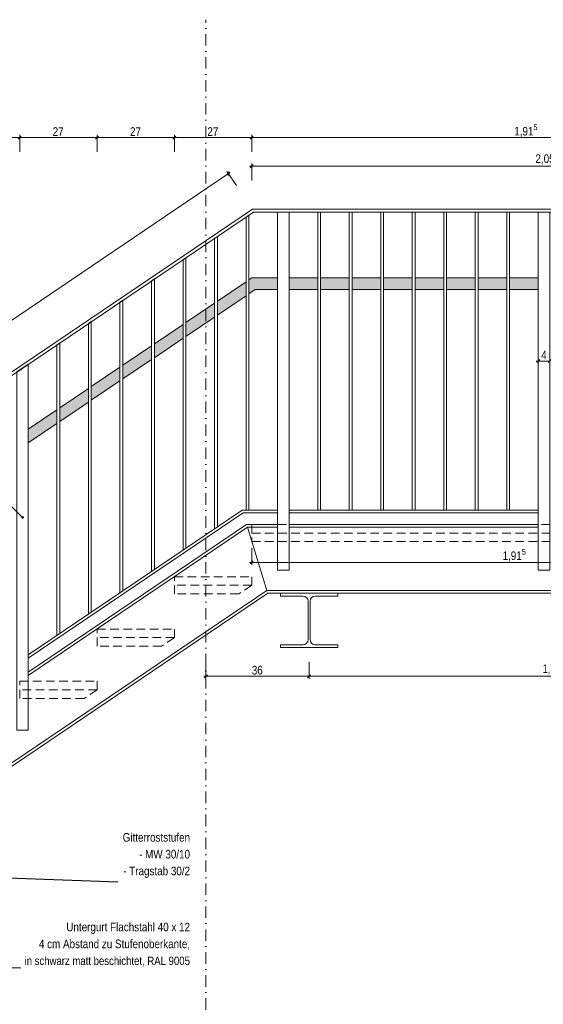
# Model space of a CAD drawing. Header units: metres. Extents: x -58265 to 854892, y -56510 to 35250.
# Tile 39 of 47: x 612605 to 614433, y -28604 to -25168. Entities that reach past the tile are written whole.
import ezdxf

# ---------------------------------------------------------------- set-up
doc = ezdxf.new("R2010")
doc.units = ezdxf.units.M
doc.header["$LTSCALE"] = 0.05
for name, pattern in [('Achse 24', [1600, 800, -400, 0, -400]), ('Wipeout_Contour', [20000, 0, -20000]), ('Öffnungslinie Tür Fenster', [920, 600, -320])]:
    doc.linetypes.add(name, pattern=pattern)
for name, color, linetype in [('A_1_Schraffuren', 7, 'Continuous'), ('A_4_Detail_Achsen', 7, 'Continuous'), ('A_4_Detail_Bemaßung', 7, 'Continuous'), ('A_4_Details_Linien', 7, 'Continuous'), ('A_4_N_Detail_Inhalt', 7, 'Continuous'), ('A_5_Detail_Bemaßung', 7, 'Continuous')]:
    doc.layers.add(name, color=color, linetype=linetype)
doc.styles.add('ERSTELLTER_STIL_2', font='txt')
doc.dimstyles.new('ERSTELLTER_STIL__1', dxfattribs={"dimtxt": 30, "dimasz": 9.5, "dimexe": 0.18, "dimexo": 50, "dimgap": 0, "dimtad": 1, "dimtih": 1, "dimtoh": 1, "dimlfac": 0.001, "dimzin": 0, "dimdsep": 46, "dimtxsty": 'ERSTELLTER_STIL_2', "dimblk": 'ARROWHEAD_6', "dimblk1": 'ARROWHEAD_6', "dimblk2": 'ARROWHEAD_6', "dimcen": 0.09, "dimclrd": 7, "dimclre": 7, "dimclrt": 7, "dimazin": 0, "dimtfac": 1, "dimtdec": 4, "dimtmove": 0, "dimatfit": 3, "dimfxl": 1, "dimtolj": 1, "dimtzin": 0, "dimarcsym": 0})
doc.dimstyles.new('ERSTELLTER_STIL__2', dxfattribs={"dimtxt": 0.18, "dimasz": 18.24, "dimexe": 0.18, "dimexo": 0.0625, "dimgap": 0, "dimtad": 0, "dimtih": 1, "dimtoh": 1, "dimdec": 4, "dimzin": 0, "dimdsep": 46, "dimcen": 0.09, "dimadec": 0, "dimazin": 0, "dimtfac": 1, "dimtdec": 4, "dimtmove": 0, "dimatfit": 3, "dimldrblk": 'ARROWHEAD_11', "dimfxl": 1, "dimtolj": 1, "dimtzin": 0, "dimarcsym": 0})
doc.dimstyles.new('ERSTELLTER_STIL__4', dxfattribs={"dimtxt": 30, "dimasz": 9.5, "dimexe": 0.18, "dimexo": 50, "dimgap": 0, "dimtad": 1, "dimlfac": 0.001, "dimzin": 0, "dimdsep": 46, "dimtxsty": 'ERSTELLTER_STIL_2', "dimblk": 'ARROWHEAD_6', "dimblk1": 'ARROWHEAD_6', "dimblk2": 'ARROWHEAD_6', "dimcen": 0.09, "dimclrd": 7, "dimclre": 7, "dimclrt": 7, "dimazin": 0, "dimtfac": 1, "dimtdec": 4, "dimtmove": 0, "dimatfit": 3, "dimfxl": 1, "dimtolj": 1, "dimtzin": 0, "dimarcsym": 0})
doc.dimstyles.new('ERSTELLTER_STIL__5', dxfattribs={"dimtxt": 30, "dimasz": 9.5, "dimexe": 0.18, "dimexo": 50, "dimgap": 0, "dimtad": 1, "dimtih": 1, "dimtoh": 1, "dimlfac": 0.001, "dimzin": 0, "dimdsep": 46, "dimtxsty": 'ERSTELLTER_STIL_2', "dimblk": 'ARROWHEAD_6', "dimblk1": 'ARROWHEAD_6', "dimblk2": 'ARROWHEAD_6', "dimcen": 0.09, "dimclrd": 7, "dimclre": 7, "dimclrt": 7, "dimazin": 0, "dimtfac": 1, "dimtdec": 4, "dimtmove": 2, "dimatfit": 3, "dimfxl": 1, "dimtolj": 1, "dimtzin": 0, "dimarcsym": 0})
doc.dimstyles.new('ERSTELLTER_STIL__8', dxfattribs={"dimtxt": 50, "dimasz": 73.429984, "dimexe": 0.18, "dimexo": 40, "dimgap": 0, "dimtad": 1, "dimtih": 1, "dimtoh": 1, "dimzin": 0, "dimdsep": 46, "dimtxsty": 'ERSTELLTER_STIL_2', "dimblk": 'ARROWHEAD_5', "dimblk1": 'ARROWHEAD_5', "dimblk2": 'ARROWHEAD_5', "dimcen": 0.09, "dimclrd": 7, "dimclre": 7, "dimclrt": 7, "dimazin": 0, "dimtfac": 1, "dimtdec": 4, "dimtmove": 0, "dimatfit": 3, "dimfxl": 1, "dimtolj": 1, "dimtzin": 0, "dimarcsym": 0})

# ---------------------------------------------------------------- blocks, each defined once
blk = doc.blocks.new('*D74', base_point=(565636.8, -30579.8))
at = {"layer": 'A_4_Detail_Bemaßung', "color": 7, "linetype": 'Continuous', "lineweight": 13}
for p, q in [((613407.9, -25679.8), (613415.4, -25679.8)), ((613420.4, -25674.8), (613410.4, -25684.8)), ((613415.4, -25729.8), (613415.4, -25670.4)), ((613415.4, -25679.8), (615465.4, -25679.8)), ((615460.4, -25684.8), (615470.4, -25674.8)), ((615465.4, -25729.8), (615465.4, -25670.4)), ((615465.4, -25679.8), (615472.9, -25679.8))]:
    blk.add_line(p, q, dxfattribs=at)
at = {"layer": 'A_4_Detail_Bemaßung', "color": 7, "lineweight": 13, "insert": (614405.5, -25673.8), "char_height": 30, "attachment_point": 7, "style": 'ERSTELLTER_STIL_2'}
blk.add_mtext('\\A1;{\\pql;\\fSwis721 Cn BT|b0|i0|c0|p0;\\W1.000000;2,05}', dxfattribs=at)
blk = doc.blocks.new('ARROWHEAD_6')
at = {"color": 0, "linetype": 'Continuous', "lineweight": 0}
for p, q in [((0, 0), (-1, 0)), ((-0.5, -0.5), (0.5, 0.5))]:
    blk.add_line(p, q, dxfattribs=at)
blk = doc.blocks.new('*D75', base_point=(565636.8, -30579.8))
at = {"layer": 'A_4_Detail_Bemaßung', "color": 7, "linetype": 'Continuous', "lineweight": 13}
for p, q in [((613361.8, -25746.9), (613328.6, -25697.7)), ((613332.5, -25712.4), (613335.2, -25698.6)), ((613333.8, -25705.5), (613340, -25701.3)), ((610633.8, -27530.5), (613333.8, -25705.5)), ((610627.6, -27534.7), (610633.8, -27530.5)), ((610661.8, -27571.9), (610628.6, -27522.7)), ((610635.2, -27523.6), (610632.5, -27537.4))]:
    blk.add_line(p, q, dxfattribs=at)
at = {"layer": 'A_4_Detail_Bemaßung', "color": 7, "lineweight": 13, "insert": (611951.6, -26632.6), "char_height": 30, "attachment_point": 7, "rotation": 34.0558, "style": 'ERSTELLTER_STIL_2'}
blk.add_mtext('\\A1;{\\pql;\\fSwis721 Cn BT|b0|i0|c0|p0;\\W1.000000;3,26}', dxfattribs=at)
blk = doc.blocks.new('*D79', base_point=(565636.8, -30579.8))
at = {"layer": 'A_4_Detail_Bemaßung', "color": 7, "linetype": 'Continuous', "lineweight": 13}
for p, q in [((614415.4, -26369.1), (614415.4, -26309.8)), ((614455.4, -26369.1), (614455.4, -26309.8)), ((614407.9, -26359.8), (614415.4, -26359.8)), ((614420.4, -26354.8), (614410.4, -26364.8)), ((614415.4, -26359.8), (614455.4, -26359.8)), ((614460.4, -26354.8), (614450.4, -26364.8))]:
    blk.add_line(p, q, dxfattribs=at)
at = {"layer": 'A_4_Detail_Bemaßung', "color": 7, "lineweight": 13, "insert": (614425.5, -26353.8), "char_height": 30, "attachment_point": 7, "style": 'ERSTELLTER_STIL_2'}
blk.add_mtext('\\A1;{\\pql;\\fSwis721 Cn BT|b0|i0|c0|p0;\\W1.000000;4}', dxfattribs=at)
blk = doc.blocks.new('*D98', base_point=(565636.8, -30579.8))
at = {"layer": 'A_4_Detail_Bemaßung', "color": 7, "linetype": 'Continuous', "lineweight": 13}
for p, q in [((613255.4, -27469.1), (613255.4, -27409.8)), ((613615.4, -27469.1), (613615.4, -27409.8)), ((613247.9, -27459.8), (613255.4, -27459.8)), ((613260.4, -27454.8), (613250.4, -27464.8)), ((613255.4, -27459.8), (613615.4, -27459.8)), ((613620.4, -27454.8), (613610.4, -27464.8))]:
    blk.add_line(p, q, dxfattribs=at)
at = {"layer": 'A_4_Detail_Bemaßung', "color": 7, "lineweight": 13, "insert": (613415.5, -27453.8), "char_height": 30, "attachment_point": 7, "style": 'ERSTELLTER_STIL_2'}
blk.add_mtext('\\A1;{\\pql;\\fSwis721 Cn BT|b0|i0|c0|p0;\\W1.000000;36}', dxfattribs=at)
blk = doc.blocks.new('*D99', base_point=(565636.8, -30579.8))
at = {"layer": 'A_4_Detail_Bemaßung', "color": 7, "linetype": 'Continuous', "lineweight": 13}
for p, q in [((613615.4, -27469.1), (613615.4, -27409.8)), ((615315.4, -27469.1), (615315.4, -27409.8)), ((613620.4, -27454.8), (613610.4, -27464.8)), ((613615.4, -27459.8), (615315.4, -27459.8)), ((615320.4, -27454.8), (615310.4, -27464.8))]:
    blk.add_line(p, q, dxfattribs=at)
at = {"layer": 'A_4_Detail_Bemaßung', "color": 7, "lineweight": 13, "insert": (614430.5, -27453.8), "char_height": 30, "attachment_point": 7, "style": 'ERSTELLTER_STIL_2'}
blk.add_mtext('\\A1;{\\pql;\\fSwis721 Cn BT|b0|i0|c0|p0;\\W1.000000;1,70}', dxfattribs=at)
blk = doc.blocks.new('*D101', base_point=(565636.8, -30579.8))
at = {"layer": 'A_4_Detail_Bemaßung', "color": 7, "linetype": 'Continuous', "lineweight": 13}
for p, q in [((613415.4, -27071.7), (613415.4, -27012.4)), ((615330.4, -27071.7), (615330.4, -27012.4)), ((613407.9, -27062.4), (613415.4, -27062.4)), ((613420.4, -27057.4), (613410.4, -27067.4)), ((613415.4, -27062.4), (615330.4, -27062.4)), ((615325.4, -27067.4), (615335.4, -27057.4)), ((615330.4, -27062.4), (615337.9, -27062.4))]:
    blk.add_line(p, q, dxfattribs=at)
at = {"layer": 'A_4_Detail_Bemaßung', "color": 7, "lineweight": 13, "insert": (614290.8, -27062.7), "char_height": 30, "attachment_point": 7, "style": 'ERSTELLTER_STIL_2'}
blk.add_mtext('\\A1;{\\pql;\\fSwis721 Cn BT|b0|i0|c0|p0;\\W1.000000;1,91\\fSwis721 Cn BT|b0|i0|c0|p0;\\W1.000000;\\A1{\\H.66x;\\S5^  ;}}', dxfattribs=at)
blk = doc.blocks.new('*D118', base_point=(565636.8, -30579.8))
at = {"layer": 'A_4_Detail_Bemaßung', "color": 7, "linetype": 'Continuous', "lineweight": 13}
for p, q in [((607089.3, -27477.3), (607029.9, -27477.3)), ((607034.3, -27472.3), (607044.3, -27482.3)), ((607039.3, -27659.8), (607039.3, -27477.3)), ((607089.3, -27659.8), (607029.9, -27659.8)), ((607034.3, -27654.8), (607044.3, -27664.8))]:
    blk.add_line(p, q, dxfattribs=at)
at = {"layer": 'A_4_Detail_Bemaßung', "color": 7, "lineweight": 13, "insert": (607033.3, -27588.4), "char_height": 30, "attachment_point": 7, "rotation": 90, "style": 'ERSTELLTER_STIL_2'}
blk.add_mtext('\\A1;{\\pql;\\fSwis721 Cn BT|b0|i0|c0|p0;\\W1.000000;18}', dxfattribs=at)
blk = doc.blocks.new('*D119', base_point=(565636.8, -30579.8))
at = {"layer": 'A_4_Detail_Bemaßung', "color": 7, "linetype": 'Continuous', "lineweight": 13}
for p, q in [((607089.3, -27294.8), (607029.9, -27294.8)), ((607034.3, -27289.8), (607044.3, -27299.8)), ((607039.3, -27477.3), (607039.3, -27294.8)), ((607089.3, -27477.3), (607029.9, -27477.3)), ((607034.3, -27472.3), (607044.3, -27482.3))]:
    blk.add_line(p, q, dxfattribs=at)
at = {"layer": 'A_4_Detail_Bemaßung', "color": 7, "lineweight": 13, "insert": (607033.3, -27405.9), "char_height": 30, "attachment_point": 7, "rotation": 90, "style": 'ERSTELLTER_STIL_2'}
blk.add_mtext('\\A1;{\\pql;\\fSwis721 Cn BT|b0|i0|c0|p0;\\W1.000000;18}', dxfattribs=at)
blk = doc.blocks.new('*D120', base_point=(565636.8, -30579.8))
at = {"layer": 'A_4_Detail_Bemaßung', "color": 7, "linetype": 'Continuous', "lineweight": 13}
for p, q in [((607034.3, -27107.3), (607044.3, -27117.3)), ((607089.3, -27112.3), (607029.9, -27112.3)), ((607039.3, -27294.8), (607039.3, -27112.3)), ((607089.3, -27294.8), (607029.9, -27294.8)), ((607034.3, -27289.8), (607044.3, -27299.8))]:
    blk.add_line(p, q, dxfattribs=at)
at = {"layer": 'A_4_Detail_Bemaßung', "color": 7, "lineweight": 13, "insert": (607033.3, -27223.4), "char_height": 30, "attachment_point": 7, "rotation": 90, "style": 'ERSTELLTER_STIL_2'}
blk.add_mtext('\\A1;{\\pql;\\fSwis721 Cn BT|b0|i0|c0|p0;\\W1.000000;18}', dxfattribs=at)
blk = doc.blocks.new('*D121', base_point=(565636.8, -30579.8))
at = {"layer": 'A_4_Detail_Bemaßung', "color": 7, "linetype": 'Continuous', "lineweight": 13}
for p, q in [((607089.3, -26929.8), (607029.9, -26929.8)), ((607044.3, -26934.8), (607034.3, -26924.8)), ((607039.3, -26929.8), (607039.3, -26922.3)), ((607039.3, -27112.3), (607039.3, -26929.8)), ((607034.3, -27107.3), (607044.3, -27117.3)), ((607089.3, -27112.3), (607029.9, -27112.3))]:
    blk.add_line(p, q, dxfattribs=at)
at = {"layer": 'A_4_Detail_Bemaßung', "color": 7, "lineweight": 13, "insert": (607033.3, -27040.9), "char_height": 30, "attachment_point": 7, "rotation": 90, "style": 'ERSTELLTER_STIL_2'}
blk.add_mtext('\\A1;{\\pql;\\fSwis721 Cn BT|b0|i0|c0|p0;\\W1.000000;18}', dxfattribs=at)
blk = doc.blocks.new('*D151', base_point=(565636.8, -30579.8))
at = {"layer": 'A_4_Detail_Bemaßung', "color": 7, "linetype": 'Continuous', "lineweight": 13}
for p, q in [((612340.4, -25574.8), (612330.4, -25584.8)), ((612335.4, -25629.8), (612335.4, -25570.4)), ((612335.4, -25579.8), (612605.4, -25579.8)), ((612610.4, -25574.8), (612600.4, -25584.8)), ((612605.4, -25629.8), (612605.4, -25570.4))]:
    blk.add_line(p, q, dxfattribs=at)
at = {"layer": 'A_4_Detail_Bemaßung', "color": 7, "lineweight": 13, "insert": (612450.5, -25573.8), "char_height": 30, "attachment_point": 7, "style": 'ERSTELLTER_STIL_2'}
blk.add_mtext('\\A1;{\\pql;\\fSwis721 Cn BT|b0|i0|c0|p0;\\W1.000000;27}', dxfattribs=at)
blk = doc.blocks.new('*D152', base_point=(565636.8, -30579.8))
at = {"layer": 'A_4_Detail_Bemaßung', "color": 7, "linetype": 'Continuous', "lineweight": 13}
for p, q in [((612610.4, -25574.8), (612600.4, -25584.8)), ((612605.4, -25629.8), (612605.4, -25570.4)), ((612605.4, -25579.8), (612875.4, -25579.8)), ((612880.4, -25574.8), (612870.4, -25584.8)), ((612875.4, -25629.8), (612875.4, -25570.4))]:
    blk.add_line(p, q, dxfattribs=at)
at = {"layer": 'A_4_Detail_Bemaßung', "color": 7, "lineweight": 13, "insert": (612720.5, -25573.8), "char_height": 30, "attachment_point": 7, "style": 'ERSTELLTER_STIL_2'}
blk.add_mtext('\\A1;{\\pql;\\fSwis721 Cn BT|b0|i0|c0|p0;\\W1.000000;27}', dxfattribs=at)
blk = doc.blocks.new('*D153', base_point=(565636.8, -30579.8))
at = {"layer": 'A_4_Detail_Bemaßung', "color": 7, "linetype": 'Continuous', "lineweight": 13}
for p, q in [((612880.4, -25574.8), (612870.4, -25584.8)), ((612875.4, -25629.8), (612875.4, -25570.4)), ((612875.4, -25579.8), (613145.4, -25579.8)), ((613150.4, -25574.8), (613140.4, -25584.8)), ((613145.4, -25629.8), (613145.4, -25570.4))]:
    blk.add_line(p, q, dxfattribs=at)
at = {"layer": 'A_4_Detail_Bemaßung', "color": 7, "lineweight": 13, "insert": (612990.5, -25573.8), "char_height": 30, "attachment_point": 7, "style": 'ERSTELLTER_STIL_2'}
blk.add_mtext('\\A1;{\\pql;\\fSwis721 Cn BT|b0|i0|c0|p0;\\W1.000000;27}', dxfattribs=at)
blk = doc.blocks.new('*D154', base_point=(565636.8, -30579.8))
at = {"layer": 'A_4_Detail_Bemaßung', "color": 7, "linetype": 'Continuous', "lineweight": 13}
for p, q in [((613150.4, -25574.8), (613140.4, -25584.8)), ((613145.4, -25629.8), (613145.4, -25570.4)), ((613145.4, -25579.8), (613415.4, -25579.8)), ((613420.4, -25574.8), (613410.4, -25584.8)), ((613415.4, -25629.8), (613415.4, -25570.4))]:
    blk.add_line(p, q, dxfattribs=at)
at = {"layer": 'A_4_Detail_Bemaßung', "color": 7, "lineweight": 13, "insert": (613260.5, -25573.8), "char_height": 30, "attachment_point": 7, "style": 'ERSTELLTER_STIL_2'}
blk.add_mtext('\\A1;{\\pql;\\fSwis721 Cn BT|b0|i0|c0|p0;\\W1.000000;27}', dxfattribs=at)
blk = doc.blocks.new('*D155', base_point=(565636.8, -30579.8))
at = {"layer": 'A_4_Detail_Bemaßung', "color": 7, "linetype": 'Continuous', "lineweight": 13}
for p, q in [((613420.4, -25574.8), (613410.4, -25584.8)), ((613415.4, -25629.8), (613415.4, -25570.4)), ((613415.4, -25579.8), (615330.4, -25579.8)), ((615335.4, -25574.8), (615325.4, -25584.8)), ((615330.4, -25629.8), (615330.4, -25570.4))]:
    blk.add_line(p, q, dxfattribs=at)
at = {"layer": 'A_4_Detail_Bemaßung', "color": 7, "lineweight": 13, "insert": (614331.5, -25581.3), "char_height": 30, "attachment_point": 7, "style": 'ERSTELLTER_STIL_2'}
blk.add_mtext('\\A1;{\\pql;\\fSwis721 Cn BT|b0|i0|c0|p0;\\W1.000000;1,91\\fSwis721 Cn BT|b0|i0|c0|p0;\\W1.000000;\\A1{\\H.66x;\\S5^  ;}}', dxfattribs=at)
blk = doc.blocks.new('*D160', base_point=(565636.8, -30579.8))
at = {"layer": 'A_1_Schraffuren', "linetype": 'Continuous', "lineweight": 15}
for points in [[(611848.8, -28266.3), (611868.6, -28341), (611903.3, -28321.1)], [(611935.3, -28548.6), (611949.7, -28472.7), (611909.8, -28475.7)]]:
    blk.add_hatch(color=7, dxfattribs=at).paths.add_polyline_path(points)
at = {"layer": 'A_5_Detail_Bemaßung', "color": 7, "linetype": 'Continuous', "lineweight": 15}
for p, q in [((611848.8, -28266.3), (611903.3, -28321.1)), ((611848.8, -28266.3), (611868.6, -28341)), ((611903.3, -28321.1), (611868.6, -28341)), ((611909.8, -28475.7), (611949.7, -28472.7)), ((611935.3, -28548.6), (611909.8, -28475.7)), ((611935.3, -28548.6), (611949.7, -28472.7))]:
    blk.add_line(p, q, dxfattribs=at)
blk.add_arc((611431.1, -28548.6), 504.1, 8.4907, 25.5651, dxfattribs=at)
at = {"color": 254, "linetype": 'Wipeout_Contour', "lineweight": 0, "ltscale": 2450818.512768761}
blk.add_wipeout([(611951, -28421.3), (612142.4, -28421.3), (612142.4, -28351.3), (611951, -28351.3)], dxfattribs=at).dxf.layer = 'A_1_Schraffuren'
at = {"layer": 'A_5_Detail_Bemaßung', "color": 7, "lineweight": 15, "insert": (611961, -28411.3), "char_height": 50, "attachment_point": 7, "style": 'ERSTELLTER_STIL_2'}
blk.add_mtext('\\A1;{\\pql;\\fSwis721 Cn BT|b0|i0|c0|p0;\\W1.000000;34,06°}', dxfattribs=at)
blk = doc.blocks.new('ARROWHEAD_5')
at = {"linetype": 'Continuous', "lineweight": 0}
blk.add_hatch(color=0, dxfattribs=at).paths.add_polyline_path([(-1, 0.2679), (0, 0), (-1, -0.2679)])
at = {"color": 0, "linetype": 'Continuous', "lineweight": 0}
blk.add_line((0, 0), (-1, 0), dxfattribs=at)
blk = doc.blocks.new('ARROWHEAD_11')
at = {"color": 0, "linetype": 'Continuous', "lineweight": 0}
blk.add_line((0, 0), (-1, 0), dxfattribs=at)
at = {"color": 0, "linetype": 'Continuous', "lineweight": 0, "const_width": 0.25, "flags": 128}
blk.add_lwpolyline([(-0.125, 0, 1), (0.125, 0, 1)], format="xyb", close=True, dxfattribs=at)

msp = doc.modelspace()

# ---------------------------------------------------------------- hatches: boundary and pattern name
at = {"layer": 'A_1_Schraffuren', "linetype": 'Continuous', "lineweight": 15}
for points in [[(613505.428, -26109.774), (613427.679, -26109.774), (613405.428, -26124.814), (613405.428, -26076.533), (613415.428, -26069.774), (613505.428, -26069.774)], [(613645.428, -26109.774), (613545.428, -26109.774), (613545.428, -26069.774), (613645.428, -26069.774)], [(613755.428, -26109.774), (613655.428, -26109.774), (613655.428, -26069.774), (613755.428, -26069.774)], [(613865.428, -26109.774), (613765.428, -26109.774), (613765.428, -26069.774), (613865.428, -26069.774)], [(613975.428, -26109.774), (613875.428, -26109.774), (613875.428, -26069.774), (613975.428, -26069.774)], [(614085.428, -26109.774), (613985.428, -26109.774), (613985.428, -26069.774), (614085.428, -26069.774)], [(614195.428, -26109.774), (614095.428, -26109.774), (614095.428, -26069.774), (614195.428, -26069.774)], [(614305.428, -26109.774), (614205.428, -26109.774), (614205.428, -26069.774), (614305.428, -26069.774)], [(614415.428, -26109.774), (614315.428, -26109.774), (614315.428, -26069.774), (614415.428, -26069.774)], [(613295.428, -26199.165), (613295.428, -26150.885), (613395.428, -26083.292), (613395.428, -26131.573)], [(613185.428, -26273.517), (613185.428, -26225.237), (613285.428, -26157.644), (613285.428, -26205.925)], [(613075.428, -26347.869), (613075.428, -26299.589), (613175.428, -26231.996), (613175.428, -26280.277)], [(612965.428, -26422.221), (612965.428, -26373.94), (613065.428, -26306.348), (613065.428, -26354.628)], [(612855.428, -26496.573), (612855.428, -26448.292), (612955.428, -26380.7), (612955.428, -26428.98)], [(612745.428, -26570.925), (612745.428, -26522.644), (612845.428, -26455.052), (612845.428, -26503.332)], [(612635.428, -26645.276), (612635.428, -26596.996), (612735.428, -26529.403), (612735.428, -26577.684)]]:
    msp.add_hatch(color=7, dxfattribs=at).paths.add_polyline_path(points)

# ---------------------------------------------------------------- linework, layer by layer
at = {"color": 7, "linetype": 'Continuous', "lineweight": 15}
msp.add_lwpolyline([(613594.178, -27179.774), (613515.428, -27179.774), (613515.428, -27169.774), (613715.428, -27169.774), (613715.428, -27179.774), (613636.678, -27179.774, 0.41421356), (613618.678, -27197.774), (613618.678, -27331.774, 0.41421356), (613636.678, -27349.774), (613715.428, -27349.774), (613715.428, -27359.774), (613515.428, -27359.774), (613515.428, -27349.774), (613594.178, -27349.774, 0.41421356), (613612.178, -27331.774), (613612.178, -27197.774, 0.41421356)], format="xyb", close=True, dxfattribs=at)
at = {"layer": 'A_1_Schraffuren', "color": 7, "linetype": 'Continuous', "lineweight": 15, "flags": 128}
for points in [[(613505.428, -26109.774), (613427.679, -26109.774), (613405.428, -26124.814), (613405.428, -26076.533), (613415.428, -26069.774), (613505.428, -26069.774)], [(613645.428, -26109.774), (613545.428, -26109.774), (613545.428, -26069.774), (613645.428, -26069.774)], [(613755.428, -26109.774), (613655.428, -26109.774), (613655.428, -26069.774), (613755.428, -26069.774)], [(613865.428, -26109.774), (613765.428, -26109.774), (613765.428, -26069.774), (613865.428, -26069.774)], [(613975.428, -26109.774), (613875.428, -26109.774), (613875.428, -26069.774), (613975.428, -26069.774)], [(614085.428, -26109.774), (613985.428, -26109.774), (613985.428, -26069.774), (614085.428, -26069.774)], [(614195.428, -26109.774), (614095.428, -26109.774), (614095.428, -26069.774), (614195.428, -26069.774)], [(614305.428, -26109.774), (614205.428, -26109.774), (614205.428, -26069.774), (614305.428, -26069.774)], [(614415.428, -26109.774), (614315.428, -26109.774), (614315.428, -26069.774), (614415.428, -26069.774)], [(613295.428, -26199.165), (613295.428, -26150.885), (613395.428, -26083.292), (613395.428, -26131.573)], [(613185.428, -26273.517), (613185.428, -26225.237), (613285.428, -26157.644), (613285.428, -26205.925)], [(613075.428, -26347.869), (613075.428, -26299.589), (613175.428, -26231.996), (613175.428, -26280.277)], [(612965.428, -26422.221), (612965.428, -26373.94), (613065.428, -26306.348), (613065.428, -26354.628)], [(612855.428, -26496.573), (612855.428, -26448.292), (612955.428, -26380.7), (612955.428, -26428.98)], [(612745.428, -26570.925), (612745.428, -26522.644), (612845.428, -26455.052), (612845.428, -26503.332)], [(612635.428, -26645.276), (612635.428, -26596.996), (612735.428, -26529.403), (612735.428, -26577.684)]]:
    msp.add_lwpolyline(points, close=True, dxfattribs=at)
at = {"layer": 'A_4_Detail_Achsen', "color": 7, "linetype": 'Achse 24', "lineweight": 15, "flags": 128}
msp.add_lwpolyline([(613255.428, -31747.092), (613255.428, -25168.407)], dxfattribs=at)
at = {"layer": 'A_4_Details_Linien', "color": 7, "linetype": 'Continuous', "lineweight": 15}
for points in [[(610717.825, -27654.774), (613417.825, -25829.774)], [(613420.888, -25839.774), (615465.428, -25839.774), (615465.428, -25829.774), (613417.825, -25829.774)], [(610720.887, -27664.774), (613420.888, -25839.774)], [(613400.634, -26939.774), (613468.012, -27159.774)]]:
    msp.add_lwpolyline(points, dxfattribs=at)
for points in [[(613395.428, -26879.774), (613405.428, -26879.774), (613405.428, -25850.223), (613395.428, -25856.983)], [(613505.428, -25839.774), (613545.428, -25839.774), (613545.428, -27089.774), (613505.428, -27089.774)], [(613645.428, -26879.774), (613655.428, -26879.774), (613655.428, -25839.774), (613645.428, -25839.774)], [(613755.428, -26879.774), (613765.428, -26879.774), (613765.428, -25839.774), (613755.428, -25839.774)], [(613865.428, -26879.774), (613875.428, -26879.774), (613875.428, -25839.774), (613865.428, -25839.774)], [(613975.428, -26879.774), (613985.428, -26879.774), (613985.428, -25839.774), (613975.428, -25839.774)], [(614085.428, -26879.774), (614095.428, -26879.774), (614095.428, -25839.774), (614085.428, -25839.774)], [(614195.428, -26879.774), (614205.428, -26879.774), (614205.428, -25839.774), (614195.428, -25839.774)], [(614305.428, -26879.774), (614315.428, -26879.774), (614315.428, -25839.774), (614305.428, -25839.774)], [(614415.428, -25839.774), (614455.428, -25839.774), (614455.428, -27089.774), (614415.428, -27089.774)], [(613285.428, -26945.224), (613295.428, -26938.464), (613295.428, -25924.575), (613285.428, -25931.334)], [(613175.428, -27019.575), (613185.428, -27012.816), (613185.428, -25998.927), (613175.428, -26005.686)], [(613065.428, -27093.927), (613075.428, -27087.168), (613075.428, -26073.279), (613065.428, -26080.038)], [(612955.428, -27168.279), (612965.428, -27161.52), (612965.428, -26147.631), (612955.428, -26154.39)], [(612845.428, -27242.631), (612855.428, -27235.872), (612855.428, -26221.982), (612845.428, -26228.742)], [(612735.428, -27316.983), (612745.428, -27310.223), (612745.428, -26296.334), (612735.428, -26303.093)], [(612595.428, -26397.723), (612635.428, -26370.686), (612635.428, -27647.538), (612595.428, -27647.538)], [(612635.428, -27384.575), (613382.258, -26879.774), (613505.428, -26879.774), (613505.428, -26889.774), (613385.321, -26889.774), (612635.428, -27396.645)], [(613545.428, -26879.774), (614415.428, -26879.774), (614415.428, -26889.774), (613545.428, -26889.774)], [(613397.571, -26929.774), (612635.428, -27444.926), (612635.428, -27456.996), (613400.634, -26939.774), (613505.428, -26939.774), (613505.428, -26929.774)], [(613545.428, -26929.774), (614415.428, -26929.774), (614415.428, -26939.774), (613545.428, -26939.774)], [(615330.428, -27169.774), (613471.074, -27169.774), (610771.074, -28994.774), (609941.074, -28994.774), (607678.149, -30524.343), (607678.149, -30699.775), (607668.149, -30699.775), (607668.149, -30519.032), (609938.011, -28984.774), (610768.011, -28984.774), (613468.012, -27159.774), (615330.428, -27159.774)]]:
    msp.add_lwpolyline(points, close=True, dxfattribs=at)
at = {"layer": 'A_4_Details_Linien', "color": 7, "linetype": 'Öffnungslinie Tür Fenster', "lineweight": 15}
for points in [[(613415.428, -26989.774), (615330.428, -26989.774), (615330.428, -26929.774), (613415.428, -26929.774)], [(613145.428, -27112.274), (613415.428, -27112.274), (613415.428, -27142.163), (613370.111, -27172.274), (613145.428, -27172.274)], [(612875.428, -27294.774), (613145.428, -27294.774), (613145.428, -27324.663), (613100.111, -27354.774), (612875.428, -27354.774)], [(612605.428, -27477.274), (612875.428, -27477.274), (612875.428, -27507.163), (612830.111, -27537.274), (612605.428, -27537.274)]]:
    msp.add_lwpolyline(points, close=True, dxfattribs=at)
for points in [[(613415.428, -26959.774), (615330.428, -26959.774)], [(613415.261, -27142.274), (613145.428, -27142.274)], [(613145.261, -27324.774), (612875.428, -27324.774)], [(612875.261, -27507.274), (612605.428, -27507.274)]]:
    msp.add_lwpolyline(points, dxfattribs=at)

# ---------------------------------------------------------------- dimensions: what is measured, and where the dimension line sits
at = {"layer": 'A_4_Detail_Bemaßung', "color": 7, "linetype": 'Continuous', "lineweight": 13}
for base, p1, p2, dimstyle, picture, middle in [((615330.428366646, -25579.773905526), (613415.428366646, -27112.27385107), (615330.428366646, -26939.773905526), 'ERSTELLTER_STIL__1', '*D155', (614410.696918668, -25558.77390566)), ((612605.428, -25579.774), (612335.428, -27842.274), (612605.428, -27659.774), 'ERSTELLTER_STIL__1', '*D151', (612473.337, -25558.774)), ((612875.428, -25579.774), (612605.428, -27659.774), (612875.428, -27477.274), 'ERSTELLTER_STIL__1', '*D152', (612743.337, -25558.774)), ((613145.428, -25579.774), (612875.428, -27477.274), (613145.428, -27294.774), 'ERSTELLTER_STIL__1', '*D153', (613013.337, -25558.774)), ((613415.428, -25579.774), (613145.428, -27294.774), (613415.428, -27112.274), 'ERSTELLTER_STIL__1', '*D154', (613283.337, -25558.774)), ((615465.428, -25679.774), (613415.428, -26929.774), (615465.428, -25829.774), 'ERSTELLTER_STIL__1', '*D74', (614444.383, -25658.774)), ((614455.428, -26359.774), (614415.428, -25839.774), (614455.428, -25839.774), 'ERSTELLTER_STIL__1', '*D79', (614436.883, -26338.774)), ((615330.428366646, -27062.366817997), (613415.428366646, -26959.773905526), (615330.428366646, -26989.773905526), 'ERSTELLTER_STIL__5', '*D101', (614369.98598418, -27040.238990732)), ((613615.428, -27459.774), (613255.428, -27399.128), (613615.428, -27359.774), 'ERSTELLTER_STIL__1', '*D98', (613438.337, -27438.774)), ((615315.428, -27459.774), (613615.428, -27359.774), (615315.428, -27359.774), 'ERSTELLTER_STIL__1', '*D99', (614469.383, -27438.774))]:
    dim = msp.add_linear_dim(base=base, p1=p1, p2=p2, dimstyle=dimstyle, dxfattribs=at)
    dim.commit()
    dim.dimension.update_dxf_attribs({"geometry": picture, "text_midpoint": middle, "dimtype": 160})
for base, p1, p2, angle, picture, middle, turn in [((613333.825, -25705.5), (610717.825, -27654.774), (613417.825, -25829.774), 34.055772, '*D75', (611975.341, -26598.387), 34.055772), ((607039.324, -26929.774), (613145.428, -27112.274), (613415.428, -26929.774), 90, '*D121', (607018.324, -27018.115), 90), ((607039.324, -27112.274), (612875.428, -27294.774), (613145.428, -27112.274), 90, '*D120', (607018.324, -27200.615), 90), ((607039.324, -27294.774), (612605.428, -27477.274), (612875.428, -27294.774), 90, '*D119', (607018.324, -27383.115), 90), ((607039.324, -27477.274), (612335.428, -27659.774), (612605.428, -27477.274), 90, '*D118', (607018.324, -27565.615), 90)]:
    dim = msp.add_linear_dim(base=base, p1=p1, p2=p2, angle=angle, dimstyle='ERSTELLTER_STIL__4', dxfattribs=at)
    dim.commit()
    dim.dimension.update_dxf_attribs({"geometry": picture, "text_midpoint": middle, "dimtype": 160, "text_rotation": turn})

# ---------------------------------------------------------------- leaders
at = {"color": 7, "linetype": 'Continuous', "lineweight": 15, "annotation_type": 0, "has_hookline": 1, "hookline_direction": 1, "text_width": 913.89}
msp.add_leader([(612615.576, -26905.447), (612131.301, -26417.602), (611277.717, -26417.602)], dimstyle='ERSTELLTER_STIL__2', dxfattribs=at)

# ---------------------------------------------------------------- next in the draw order: dimensions: what is measured, and where the dimension line sits
at = {"layer": 'A_5_Detail_Bemaßung', "color": 7, "linetype": 'Continuous', "lineweight": 15}
dim = msp.add_angular_dim_3p(base=(611913.193, -28400.979), center=(611431.15, -28548.611), p1=(612144.271, -28548.611), p2=(613471.074, -27169.774), dimstyle='ERSTELLTER_STIL__8', dxfattribs=at)
dim.commit()
dim.dimension.update_dxf_attribs({"geometry": '*D160', "text_midpoint": (612058.06, -28386.338), "dimtype": 165})

# ---------------------------------------------------------------- next in the draw order: wipeouts: each hides what was drawn before it
at = {"color": 7, "linetype": 'Wipeout_Contour', "lineweight": 15, "ltscale": 2454304.933070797}
msp.add_wipeout([(612617.909, -28300.331), (613219.921, -28300.331), (613219.921, -28486.582), (612617.909, -28486.582)], dxfattribs=at).dxf.layer = 'A_4_N_Detail_Inhalt'

# ---------------------------------------------------------------- next in the draw order: texts
at = {"layer": 'A_4_N_Detail_Inhalt', "color": 7, "linetype": 'Continuous', "lineweight": 15, "insert": (613199.921, -28473.009), "char_height": 30, "attachment_point": 9, "line_spacing_factor": 1.17988, "style": 'ERSTELLTER_STIL_2'}
msp.add_mtext('\\A1;{\\pqr;\\fSwis721 Cn BT|b0|i0|c0|p0;\\W1.000000;Untergurt Flachstahl 40 x 12\\P\\pqr;\\fSwis721 Cn BT|b0|i0|c0|p0;\\W1.000000;4 cm Abstand zu Stufenoberkante\\fSwis721 Cn BT|b0|i0|c0|p0;\\W1.000000;,\\P\\pql;\\fSwis721 Cn BT|b0|i0|c0|p0;\\H0.971049x;\\W1.000000;in schwarz matt beschichtet, RAL 900\\fSwis721 Cn BT|b0|i0|c0|p0;\\H1.029814x;\\W1.000000;5}', dxfattribs=at)

# ---------------------------------------------------------------- next in the draw order: leaders
at = {"layer": 'A_4_N_Detail_Inhalt', "color": 7, "linetype": 'Continuous', "lineweight": 15, "annotation_type": 0, "has_hookline": 1, "hookline_direction": 0, "text_width": 575.947}
msp.add_leader([(611858.994, -27914.932), (612420.644, -28473.009), (612607.909, -28476.582)], dimstyle='ERSTELLTER_STIL__2', dxfattribs=at)

# ---------------------------------------------------------------- next in the draw order: wipeouts: each hides what was drawn before it
at = {"color": 7, "linetype": 'Wipeout_Contour', "lineweight": 15, "ltscale": 2454927.271404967}
msp.add_wipeout([(612957.595, -27988.457), (613219.921, -27988.457), (613219.921, -28186.582), (612957.595, -28186.582)], dxfattribs=at).dxf.layer = 'A_4_N_Detail_Inhalt'

# ---------------------------------------------------------------- next in the draw order: texts
at = {"layer": 'A_4_N_Detail_Inhalt', "color": 7, "linetype": 'Continuous', "lineweight": 15, "insert": (613199.921, -28163.138), "char_height": 30, "attachment_point": 9, "line_spacing_factor": 1.171664, "style": 'ERSTELLTER_STIL_2'}
msp.add_mtext('\\A1;{\\pqr;\\fSwis721 Cn BT|b0|i0|c0|p0;\\W1.000000;Gitterroststufen \\P\\pqr;\\fSwis721 Cn BT|b0|i0|c0|p0;\\W1.000000;- MW 30/10\\P\\pqr;\\fSwis721 Cn BT|b0|i0|c0|p0;\\W1.000000;- Tragstab 30/2}', dxfattribs=at)

# ---------------------------------------------------------------- next in the draw order: leaders
at = {"layer": 'A_4_N_Detail_Inhalt', "color": 7, "linetype": 'Continuous', "lineweight": 15, "annotation_type": 0, "has_hookline": 1, "hookline_direction": 0, "text_width": 232.17}
msp.add_leader([(612259.817, -27872.274), (612564.125, -28163.138), (612947.595, -28176.582)], dimstyle='ERSTELLTER_STIL__2', dxfattribs=at)

doc.saveas('drawing.dxf')
